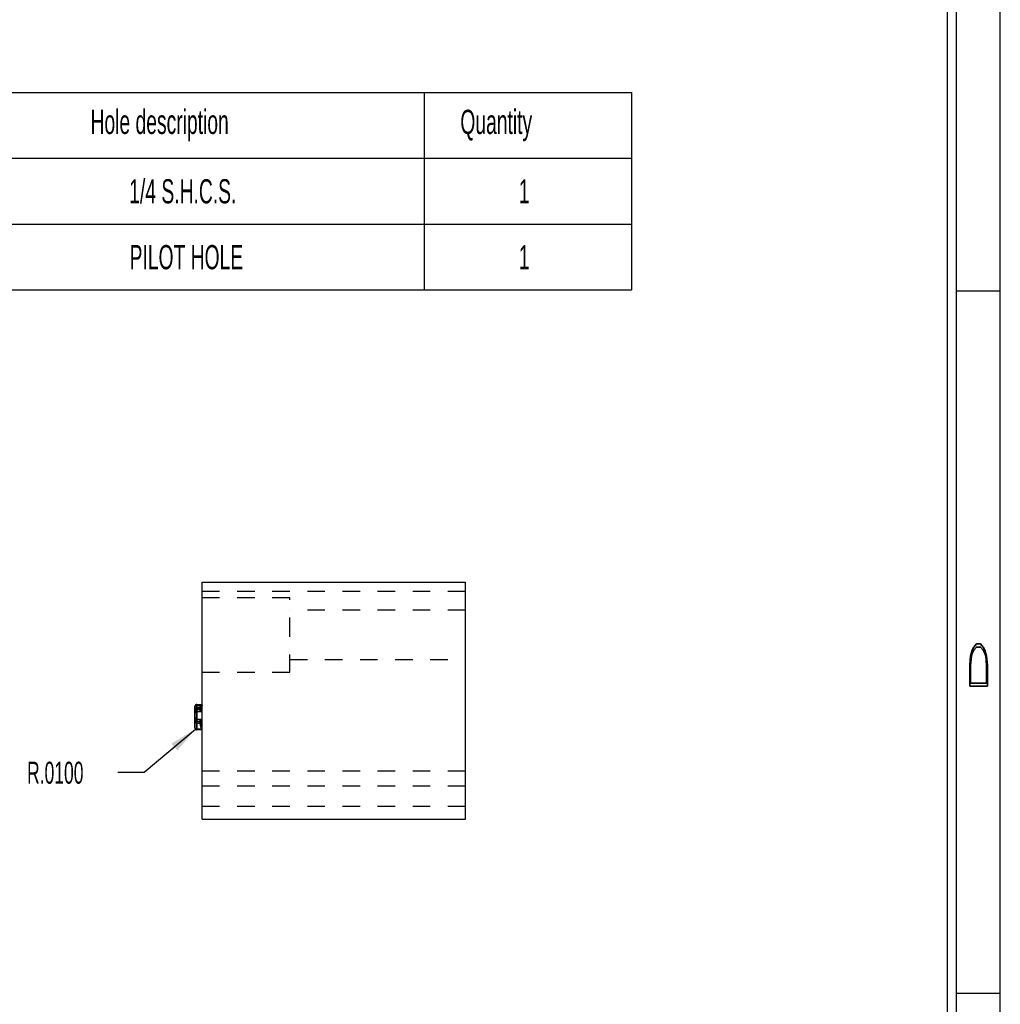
# Model space of a CAD drawing. Header units: inches. Extents: x 1802 to 2468, y -208 to -72.
# Tile 247 of 256: x 2060.91 to 2066.5, y -196.16 to -190.55. Entities that reach past the tile are written whole.
import ezdxf

# ---------------------------------------------------------------- set-up
doc = ezdxf.new("R2010")
doc.units = ezdxf.units.IN
doc.header["$LTSCALE"] = 0.5
doc.header["$MEASUREMENT"] = 0
doc.linetypes.add('HIDDEN', pattern=[0.225, 0.15, -0.075])
for name, color, linetype in [('SID-M-D', 42, 'Continuous'), ('SID-M-H', 4, 'HIDDEN'), ('SID-M-S', 105, 'Continuous')]:
    doc.layers.add(name, color=color, linetype=linetype)
doc.styles.add('R', font='ROMAND.SHX')
doc.styles.add('SLDTEXTSTYLE0', font='TXT', dxfattribs={"width": 0.595745})

# ---------------------------------------------------------------- blocks, each defined once
blk = doc.blocks.new('*U9')
at = {"layer": 'SID-M-S'}
for p, q in [((0.25, 0), (0.25, 22)), ((0.3, 0), (0.3, 22)), ((0.55, 0), (0.55, 22)), ((0.3, 15), (0.55, 15)), ((0.3, 11), (0.55, 11))]:
    blk.add_line(p, q, dxfattribs=at)
at = {"layer": 'SID-M-D', "style": 'R', "width": 4}
blk.add_text('D', height=0.1, rotation=90, dxfattribs=at).set_placement((0.4762, 12.6806))

msp = doc.modelspace()

# ---------------------------------------------------------------- linework, layer by layer
at = {"layer": 'SID-M-D', "color": 0}
for p, q in [((2060.85482, -190.96569), (2063.21703, -190.96569)), ((2063.21703, -190.96569), (2063.21703, -191.34069)), ((2063.21703, -190.96569), (2064.39813, -190.96569)), ((2064.39813, -190.96569), (2064.39813, -191.34069)), ((2060.85482, -191.34069), (2063.21703, -191.34069)), ((2063.21703, -191.34069), (2064.39813, -191.34069)), ((2063.21703, -191.34069), (2063.21703, -191.71569)), ((2064.39813, -191.34069), (2064.39813, -191.71569)), ((2060.85482, -191.71569), (2063.21703, -191.71569)), ((2063.21703, -191.71569), (2063.21703, -192.09069)), ((2063.21703, -191.71569), (2064.39813, -191.71569)), ((2064.39813, -191.71569), (2064.39813, -192.09069)), ((2060.85482, -192.09069), (2063.21703, -192.09069)), ((2063.21703, -192.09069), (2064.39813, -192.09069))]:
    msp.add_line(p, q, dxfattribs=at)
at = {"layer": 'SID-M-D'}
for p, q in [((2061.91423, -194.59381), (2061.62285, -194.84019)), ((2061.62285, -194.84019), (2061.47285, -194.84019))]:
    msp.add_line(p, q, dxfattribs=at)
msp.add_solid([(2061.91423, -194.59381), (2061.77832, -194.67468), (2061.8119, -194.71439)], dxfattribs=at)
at = {"layer": 'SID-M-H'}
for p, q in [((2061.95214, -193.80642), (2063.45214, -193.80642)), ((2062.45214, -193.84542), (2061.95214, -193.84542)), ((2062.45214, -194.05642), (2062.45214, -193.84542)), ((2063.45214, -193.91592), (2062.45214, -193.91592)), ((2062.45214, -194.26742), (2062.45214, -194.05642)), ((2062.45214, -194.19692), (2063.45214, -194.19692)), ((2061.95214, -194.26742), (2062.45214, -194.26742)), ((2061.91184, -194.48601), (2061.91201, -194.48517)), ((2061.91187, -194.486), (2061.91203, -194.48517)), ((2061.91201, -194.48517), (2061.91249, -194.48436)), ((2061.91203, -194.48517), (2061.91252, -194.48436)), ((2061.91249, -194.48436), (2061.91328, -194.4836)), ((2061.91252, -194.48436), (2061.91331, -194.4836)), ((2061.91328, -194.4836), (2061.91435, -194.48292)), ((2061.91331, -194.4836), (2061.91438, -194.48292)), ((2061.91435, -194.48292), (2061.91567, -194.48235)), ((2061.91438, -194.48292), (2061.91569, -194.48235)), ((2061.91567, -194.48235), (2061.91719, -194.48189)), ((2061.91569, -194.48235), (2061.91721, -194.48189)), ((2061.91719, -194.48189), (2061.91886, -194.48157)), ((2061.91721, -194.48189), (2061.91888, -194.48157)), ((2061.91886, -194.48157), (2061.92062, -194.48139)), ((2061.91888, -194.48157), (2061.92065, -194.48139)), ((2061.92062, -194.45667), (2061.92062, -194.47381)), ((2061.92065, -194.47046), (2061.92062, -194.47047)), ((2061.92062, -194.49168), (2061.92062, -194.47053)), ((2061.92062, -194.47381), (2061.94177, -194.47358)), ((2061.92062, -194.47381), (2061.92062, -194.49212)), ((2061.92062, -194.48139), (2061.94177, -194.48018)), ((2061.92062, -194.49212), (2061.92062, -194.48139)), ((2061.92062, -194.49168), (2061.92062, -194.53639)), ((2061.92065, -194.47381), (2061.92065, -194.45667)), ((2061.94396, -194.4676), (2061.92065, -194.47046)), ((2061.92065, -194.49168), (2061.92065, -194.47052)), ((2061.92065, -194.47381), (2061.94177, -194.47358)), ((2061.92065, -194.49211), (2061.92065, -194.47381)), ((2061.92065, -194.48139), (2061.94177, -194.48018)), ((2061.92065, -194.48139), (2061.92065, -194.49211)), ((2061.92065, -194.49211), (2061.94177, -194.48952)), ((2061.92065, -194.49168), (2061.95214, -194.49175)), ((2061.92065, -194.53639), (2061.92065, -194.49168)), ((2061.9489, -194.45663), (2061.92123, -194.45663)), ((2061.92126, -194.45663), (2061.9489, -194.45663)), ((2061.92184, -194.45706), (2061.92184, -194.45206)), ((2061.92184, -194.59235), (2061.92184, -194.45706)), ((2061.92184, -194.45706), (2061.95214, -194.45706)), ((2061.94177, -194.48952), (2061.94177, -194.48952)), ((2061.94177, -194.48952), (2061.94177, -194.48952)), ((2061.95214, -194.4778), (2061.95214, -194.4778)), ((2061.95214, -194.4778), (2061.95214, -194.4778)), ((2061.91184, -194.54206), (2061.91201, -194.5429)), ((2061.91187, -194.54206), (2061.91203, -194.5429)), ((2061.92065, -194.55601), (2061.91187, -194.55601)), ((2061.92062, -194.55601), (2061.91187, -194.55601)), ((2061.91201, -194.5429), (2061.91249, -194.54371)), ((2061.91203, -194.5429), (2061.91252, -194.54371)), ((2061.91249, -194.54371), (2061.91328, -194.54447)), ((2061.91252, -194.54371), (2061.91331, -194.54447)), ((2061.91328, -194.54447), (2061.91435, -194.54514)), ((2061.91331, -194.54447), (2061.91438, -194.54514)), ((2061.91435, -194.54514), (2061.91567, -194.54572)), ((2061.91438, -194.54514), (2061.91569, -194.54572)), ((2061.91567, -194.54572), (2061.91719, -194.54618)), ((2061.91569, -194.54572), (2061.91721, -194.54618)), ((2061.91719, -194.54618), (2061.91886, -194.5465)), ((2061.91721, -194.54618), (2061.91888, -194.5465)), ((2061.91886, -194.5465), (2061.92062, -194.54668)), ((2061.91888, -194.5465), (2061.92065, -194.54668)), ((2061.92062, -194.54668), (2061.92062, -194.53595)), ((2061.92062, -194.53595), (2061.92062, -194.55601)), ((2061.92062, -194.53639), (2061.92062, -194.55754)), ((2061.92062, -194.54668), (2061.94177, -194.54788)), ((2061.92062, -194.55601), (2061.94177, -194.55601)), ((2061.92062, -194.55601), (2061.92062, -194.59231)), ((2061.92062, -194.5576), (2061.92065, -194.5576)), ((2061.92065, -194.55601), (2061.92065, -194.53595)), ((2061.92065, -194.53595), (2061.94177, -194.53855)), ((2061.92065, -194.53595), (2061.92065, -194.54668)), ((2061.92065, -194.53639), (2061.95214, -194.53632)), ((2061.92065, -194.53639), (2061.92065, -194.55754)), ((2061.92065, -194.54668), (2061.94177, -194.54788)), ((2061.92065, -194.59231), (2061.92065, -194.55601)), ((2061.92065, -194.55601), (2061.94177, -194.55601)), ((2061.92065, -194.5576), (2061.94396, -194.56046)), ((2061.94177, -194.53855), (2061.94177, -194.53855)), ((2061.94177, -194.53855), (2061.94177, -194.53855)), ((2061.95214, -194.55027), (2061.95214, -194.55027)), ((2061.95214, -194.55027), (2061.95214, -194.55027)), ((2061.92123, -194.59235), (2061.95027, -194.59235)), ((2061.95027, -194.59235), (2061.92126, -194.59235)), ((2061.92184, -194.59735), (2061.92184, -194.59235)), ((2061.95214, -194.59235), (2061.92184, -194.59235)), ((2063.45214, -194.83142), (2061.95214, -194.83142)), ((2061.95214, -194.91642), (2063.45214, -194.91642)), ((2061.95214, -195.03142), (2063.45214, -195.03142))]:
    msp.add_line(p, q, dxfattribs=at)
for centre, radius, start, end in [((2061.92184, -194.50204), 0.01, 97, 180), ((2061.92187, -194.48039), 0.01, 97, 180), ((2061.92184, -194.48039), 0.01, 97, 175.9959), ((2061.91865, -194.49853), 0.0248, 85.37921, 105.87308), ((2061.91877, -194.50165), 0.0279, 86.18059, 104.31365), ((2061.92187, -194.50204), 0.01, 97, 180), ((2061.93122, -194.45436), 0.01085, 168.20058, 192.27923), ((2061.93063, -194.4544), 0.01024, 167.21568, 192.78432), ((2061.92123, -194.46163), 0.005, 90, 97), ((2061.92126, -194.46163), 0.005, 90, 97), ((2061.93075, -194.45557), 0.00957, 158.47316, 186.32891), ((2061.93077, -194.45557), 0.00957, 158.47316, 186.32891), ((2061.95841, -194.45557), 0.00957, 158.47316, 186.32891), ((2061.95841, -194.45557), 0.00957, 158.47316, 186.32891), ((2061.92184, -194.52602), 0.01, 180, 263), ((2061.92187, -194.52603), 0.01, 180, 263), ((2061.92187, -194.54768), 0.01, 180, 263), ((2061.92184, -194.54767), 0.01, 184.0041, 263), ((2061.93158, -194.59484), 0.01124, 167.02241, 192.49956), ((2061.93101, -194.59479), 0.01065, 166.52854, 193.47146), ((2061.92123, -194.58735), 0.005, 263, 270), ((2061.92126, -194.58735), 0.005, 263, 270), ((2061.93195, -194.59358), 0.01078, 173.4433, 200.45337), ((2061.93197, -194.59358), 0.01078, 173.4433, 200.45337), ((2061.96098, -194.59358), 0.01078, 173.4433, 200.45337), ((2061.96098, -194.59358), 0.01078, 173.4433, 200.45337)]:
    msp.add_arc(centre, radius, start, end, dxfattribs=at)
for centre, ratio, start_param, end_param in [((2061.92184, -194.46206), 0.5435779, 1.6929694, 3.1415927), ((2061.92184, -194.46206), 0.5, 1.5707963, 3.1415927), ((2061.92187, -194.46206), 0.5435779, 1.6929694, 3.1415927), ((2061.92184, -194.58735), 0.5, 3.1415927, 4.5902159), ((2061.92184, -194.58735), 0.5, 3.1415927, 4.712389), ((2061.92187, -194.58735), 0.5, 3.1415927, 4.5902159)]:
    msp.add_ellipse(centre, major_axis=(0.01, 0), ratio=ratio, start_param=start_param, end_param=end_param, dxfattribs=at)
for points, knots in [([(2061.92062, -194.49168), (2061.9182, -194.49167), (2061.91595, -194.49165), (2061.91275, -194.49157), (2061.91184, -194.49152), (2061.91184, -194.49145)], [0, 0, 0, 0, 0.5, 0.5, 1, 1, 1, 1]), ([(2061.92065, -194.49168), (2061.91823, -194.49167), (2061.91598, -194.49165), (2061.91277, -194.49157), (2061.91187, -194.49152), (2061.91187, -194.49145)], [0, 0, 0, 0, 0.5, 0.5, 1, 1, 1, 1]), ([(2061.95214, -194.49175), (2061.95191, -194.49075), (2061.95145, -194.48882), (2061.95079, -194.48609), (2061.95019, -194.48365), (2061.94965, -194.48151), (2061.94916, -194.47965), (2061.94873, -194.47807), (2061.94782, -194.47488), (2061.94653, -194.47091), (2061.94502, -194.46796), (2061.94383, -194.46731), (2061.94291, -194.46855), (2061.94226, -194.47137), (2061.94185, -194.47528), (2061.9418, -194.47858), (2061.94177, -194.48018)], [0, 0, 0, 0, 0.0480563, 0.0923994, 0.1330628, 0.1700772, 0.2034705, 0.233268, 0.259492, 0.3933653, 0.5117552, 0.6197078, 0.7222207, 0.8195796, 0.9120743, 1, 1, 1, 1]), ([(2061.94177, -194.48018), (2061.94178, -194.47928), (2061.9418, -194.47746), (2061.94192, -194.47499), (2061.94212, -194.47275), (2061.9424, -194.47082), (2061.94276, -194.46927), (2061.94321, -194.46817), (2061.94373, -194.46758), (2061.94433, -194.46756), (2061.94522, -194.46834), (2061.94653, -194.47091), (2061.94801, -194.47545), (2061.94939, -194.48047), (2061.95066, -194.48552), (2061.95162, -194.48953), (2061.95214, -194.49175)], [0, 0, 0, 0, 0.0483522, 0.0980804, 0.1492365, 0.2018715, 0.256036, 0.31178, 0.3691531, 0.4282049, 0.4889844, 0.6072825, 0.7411103, 0.8077437, 0.8939362, 1, 1, 1, 1]), ([(2061.94177, -194.47358), (2061.94436, -194.47356), (2061.9472, -194.47344), (2061.95115, -194.47305), (2061.95214, -194.47279), (2061.95214, -194.47256)], [0, 0, 0, 0, 0.5, 0.5, 1, 1, 1, 1]), ([(2061.95214, -194.47256), (2061.95214, -194.47279), (2061.95115, -194.47305), (2061.9472, -194.47344), (2061.94436, -194.47356), (2061.94177, -194.47358)], [0, 0, 0, 0, 0.5, 0.5, 1, 1, 1, 1]), ([(2061.94177, -194.47358), (2061.94177, -194.47788), (2061.94177, -194.48202), (2061.94177, -194.48785), (2061.94177, -194.48952), (2061.94177, -194.48952)], [0, 0, 0, 0, 0.5, 0.5, 1, 1, 1, 1]), ([(2061.94177, -194.48952), (2061.94177, -194.48952), (2061.94177, -194.48785), (2061.94177, -194.48202), (2061.94177, -194.47788), (2061.94177, -194.47358)], [0, 0, 0, 0, 0.5, 0.5, 1, 1, 1, 1]), ([(2061.94177, -194.48018), (2061.94436, -194.48003), (2061.9472, -194.47941), (2061.95115, -194.47733), (2061.95214, -194.47594), (2061.95214, -194.47473)], [0, 0, 0, 0, 0.5, 0.5, 1, 1, 1, 1]), ([(2061.95214, -194.47473), (2061.95214, -194.47594), (2061.95115, -194.47733), (2061.9472, -194.47941), (2061.94436, -194.48003), (2061.94177, -194.48018)], [0, 0, 0, 0, 0.5, 0.5, 1, 1, 1, 1]), ([(2061.94177, -194.48952), (2061.94436, -194.4892), (2061.9472, -194.48786), (2061.95115, -194.48339), (2061.95214, -194.48041), (2061.95214, -194.4778)], [0, 0, 0, 0, 0.5, 0.5, 1, 1, 1, 1]), ([(2061.94177, -194.48952), (2061.94177, -194.48952), (2061.94177, -194.48864), (2061.94177, -194.48537), (2061.94177, -194.48298), (2061.94177, -194.48018)], [0, 0, 0, 0, 0.5, 0.5, 1, 1, 1, 1]), ([(2061.94177, -194.48018), (2061.94177, -194.48298), (2061.94177, -194.48537), (2061.94177, -194.48864), (2061.94177, -194.48952), (2061.94177, -194.48952)], [0, 0, 0, 0, 0.5, 0.5, 1, 1, 1, 1]), ([(2061.95214, -194.45817), (2061.95203, -194.45929), (2061.9518, -194.46158), (2061.94993, -194.46462), (2061.94721, -194.46685), (2061.94502, -194.46736), (2061.94397, -194.4676)], [0, 0, 0, 0, 0.2496325, 0.5105217, 0.7659134, 1, 1, 1, 1]), ([(2061.9489, -194.45663), (2061.94943, -194.45633), (2061.94995, -194.45601), (2061.95047, -194.45575), (2061.95063, -194.45567), (2061.95079, -194.4556), (2061.95094, -194.45555), (2061.95107, -194.4555), (2061.9512, -194.45548), (2061.95132, -194.45548), (2061.95143, -194.45548), (2061.95153, -194.45551), (2061.9516, -194.45555), (2061.9517, -194.45561), (2061.95177, -194.45568), (2061.95182, -194.45576), (2061.95201, -194.45602), (2061.95208, -194.45634), (2061.95212, -194.45664), (2061.95213, -194.45678), (2061.95214, -194.45692), (2061.95214, -194.45706), (2061.95214, -194.45706), (2061.95214, -194.45706), (2061.95214, -194.45706)], [0, 0, 0, 0, 0.00004628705, 0.00004628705, 0.00004628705, 0.00006026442, 0.00006026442, 0.00006026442, 0.0000727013, 0.0000727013, 0.0000727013, 0.0000851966, 0.0000851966, 0.0000851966, 0.00010017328, 0.00010017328, 0.00010017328, 0.00014964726, 0.00014964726, 0.00014964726, 0.00017345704, 0.00017345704, 0.00017345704, 0.00017351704, 0.00017351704, 0.00017351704, 0.00017351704]), ([(2061.95214, -194.45706), (2061.95214, -194.45692), (2061.95213, -194.45678), (2061.95212, -194.45664), (2061.95208, -194.45634), (2061.95201, -194.45602), (2061.95182, -194.45576), (2061.95176, -194.45568), (2061.95169, -194.4556), (2061.9516, -194.45555), (2061.95152, -194.45551), (2061.95143, -194.45548), (2061.95132, -194.45548), (2061.95121, -194.45548), (2061.9511, -194.4555), (2061.95098, -194.45554), (2061.95081, -194.45559), (2061.95064, -194.45566), (2061.95047, -194.45575), (2061.94995, -194.45601), (2061.94943, -194.45633), (2061.9489, -194.45663), (2061.9489, -194.45663), (2061.9489, -194.45663), (2061.9489, -194.45663)], [0, 0, 0, 0, 0.00002393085, 0.00002393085, 0.00002393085, 0.0000736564, 0.0000736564, 0.0000736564, 0.00008882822, 0.00008882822, 0.00008882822, 0.00010126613, 0.00010126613, 0.00010126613, 0.00011255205, 0.00011255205, 0.00011255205, 0.00012779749, 0.00012779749, 0.00012779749, 0.00017433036, 0.00017433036, 0.00017433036, 0.00017439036, 0.00017439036, 0.00017439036, 0.00017439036]), ([(2061.92062, -194.53639), (2061.9182, -194.5364), (2061.91595, -194.53642), (2061.91275, -194.5365), (2061.91184, -194.53655), (2061.91184, -194.53661)], [0, 0, 0, 0, 0.5, 0.5, 1, 1, 1, 1]), ([(2061.92065, -194.53639), (2061.91823, -194.5364), (2061.91598, -194.53642), (2061.91277, -194.5365), (2061.91187, -194.53655), (2061.91187, -194.53661)], [0, 0, 0, 0, 0.5, 0.5, 1, 1, 1, 1]), ([(2061.95214, -194.53632), (2061.95191, -194.53732), (2061.95145, -194.53924), (2061.95079, -194.54197), (2061.95019, -194.54441), (2061.94965, -194.54656), (2061.94916, -194.54841), (2061.94873, -194.54999), (2061.94782, -194.55319), (2061.94653, -194.55716), (2061.94502, -194.56011), (2061.94383, -194.56076), (2061.94291, -194.55951), (2061.94226, -194.5567), (2061.94185, -194.55279), (2061.9418, -194.54949), (2061.94177, -194.54788)], [0, 0, 0, 0, 0.0480563, 0.0923994, 0.1330628, 0.1700772, 0.2034705, 0.233268, 0.259492, 0.3933653, 0.5117552, 0.6197078, 0.7222207, 0.8195796, 0.9120743, 1, 1, 1, 1]), ([(2061.94177, -194.54788), (2061.94178, -194.54878), (2061.9418, -194.5506), (2061.94192, -194.55307), (2061.94212, -194.55532), (2061.9424, -194.55725), (2061.94276, -194.5588), (2061.94321, -194.5599), (2061.94373, -194.56049), (2061.94433, -194.5605), (2061.94521, -194.55973), (2061.94649, -194.55725), (2061.94811, -194.55231), (2061.94997, -194.54544), (2061.95129, -194.5399), (2061.95207, -194.53661), (2061.95214, -194.53632)], [0, 0, 0, 0, 0.04837568, 0.09812796, 0.14930878, 0.2019693, 0.25616004, 0.31193104, 0.36933199, 0.42841232, 0.48922136, 0.60474639, 0.73482474, 0.84138749, 0.98621609, 1, 1, 1, 1]), ([(2061.94177, -194.53855), (2061.94177, -194.53855), (2061.94177, -194.54043), (2061.94177, -194.54689), (2061.94177, -194.55143), (2061.94177, -194.55601)], [0, 0, 0, 0, 0.5, 0.5, 1, 1, 1, 1]), ([(2061.95214, -194.55027), (2061.95214, -194.54766), (2061.95115, -194.54468), (2061.9472, -194.54021), (2061.94436, -194.53886), (2061.94177, -194.53855)], [0, 0, 0, 0, 0.5, 0.5, 1, 1, 1, 1]), ([(2061.94177, -194.54788), (2061.94177, -194.54508), (2061.94177, -194.5427), (2061.94177, -194.53943), (2061.94177, -194.53855), (2061.94177, -194.53855)], [0, 0, 0, 0, 0.5, 0.5, 1, 1, 1, 1]), ([(2061.94177, -194.53855), (2061.94177, -194.53855), (2061.94177, -194.53943), (2061.94177, -194.5427), (2061.94177, -194.54508), (2061.94177, -194.54788)], [0, 0, 0, 0, 0.5, 0.5, 1, 1, 1, 1]), ([(2061.94177, -194.55601), (2061.94177, -194.55143), (2061.94177, -194.54689), (2061.94177, -194.54043), (2061.94177, -194.53855), (2061.94177, -194.53855)], [0, 0, 0, 0, 0.5, 0.5, 1, 1, 1, 1]), ([(2061.95214, -194.55334), (2061.95214, -194.55212), (2061.95115, -194.55074), (2061.9472, -194.54866), (2061.94436, -194.54803), (2061.94177, -194.54788)], [0, 0, 0, 0, 0.5, 0.5, 1, 1, 1, 1]), ([(2061.94177, -194.54788), (2061.94436, -194.54803), (2061.9472, -194.54866), (2061.95115, -194.55074), (2061.95214, -194.55212), (2061.95214, -194.55334)], [0, 0, 0, 0, 0.5, 0.5, 1, 1, 1, 1]), ([(2061.95214, -194.55601), (2061.95214, -194.55601), (2061.95115, -194.55601), (2061.9472, -194.55601), (2061.94436, -194.55601), (2061.94177, -194.55601)], [0, 0, 0, 0, 0.5, 0.5, 1, 1, 1, 1]), ([(2061.94177, -194.55601), (2061.94436, -194.55601), (2061.9472, -194.55601), (2061.95115, -194.55601), (2061.95214, -194.55601), (2061.95214, -194.55601)], [0, 0, 0, 0, 0.5, 0.5, 1, 1, 1, 1]), ([(2061.94397, -194.56046), (2061.94502, -194.56071), (2061.94721, -194.56121), (2061.94993, -194.56344), (2061.9518, -194.56648), (2061.95203, -194.56877), (2061.95214, -194.56989)], [0, 0, 0, 0, 0.2340866, 0.4894783, 0.7503675, 1, 1, 1, 1]), ([(2061.95214, -194.59235), (2061.95214, -194.5924), (2061.95214, -194.59245), (2061.95214, -194.5925), (2061.95212, -194.59265), (2061.95208, -194.5928), (2061.95199, -194.59291), (2061.95195, -194.59296), (2061.9519, -194.593), (2061.95184, -194.59302), (2061.95179, -194.59304), (2061.95173, -194.59305), (2061.95167, -194.59305), (2061.95158, -194.59305), (2061.95149, -194.59303), (2061.95139, -194.59299), (2061.95129, -194.59296), (2061.95119, -194.59291), (2061.95109, -194.59286), (2061.95082, -194.59271), (2061.95054, -194.59253), (2061.95027, -194.59235), (2061.95027, -194.59235), (2061.95027, -194.59235), (2061.95027, -194.59235)], [0, 0, 0, 0, 0.000006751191, 0.000006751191, 0.000006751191, 0.000028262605, 0.000028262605, 0.000028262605, 0.000037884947, 0.000037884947, 0.000037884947, 0.000045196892, 0.000045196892, 0.000045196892, 0.000054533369, 0.000054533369, 0.000054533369, 0.000064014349, 0.000064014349, 0.000064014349, 0.000089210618, 0.000089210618, 0.000089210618, 0.000089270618, 0.000089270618, 0.000089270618, 0.000089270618]), ([(2061.95027, -194.59235), (2061.95054, -194.59253), (2061.95082, -194.59271), (2061.95109, -194.59286), (2061.95117, -194.5929), (2061.95125, -194.59294), (2061.95132, -194.59297), (2061.95142, -194.59301), (2061.95151, -194.59303), (2061.9516, -194.59305), (2061.95162, -194.59305), (2061.95164, -194.59305), (2061.95167, -194.59305), (2061.95175, -194.59305), (2061.95182, -194.59304), (2061.95188, -194.59301), (2061.95192, -194.59298), (2061.95196, -194.59295), (2061.95199, -194.59291), (2061.95208, -194.5928), (2061.95212, -194.59265), (2061.95214, -194.5925), (2061.95214, -194.59245), (2061.95214, -194.5924), (2061.95214, -194.59235), (2061.95214, -194.59235), (2061.95214, -194.59235), (2061.95214, -194.59235)], [0, 0, 0, 0, 0.000025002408, 0.000025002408, 0.000025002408, 0.00003217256, 0.00003217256, 0.00003217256, 0.000041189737, 0.000041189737, 0.000041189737, 0.000043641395, 0.000043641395, 0.000043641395, 0.000052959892, 0.000052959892, 0.000052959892, 0.000060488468, 0.000060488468, 0.000060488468, 0.000081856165, 0.000081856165, 0.000081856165, 0.000088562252, 0.000088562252, 0.000088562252, 0.000088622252, 0.000088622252, 0.000088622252, 0.000088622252])]:
    msp.add_open_spline(points, degree=3, knots=knots, dxfattribs=at)
for points in [[(2061.94177, -194.47358), (2061.94177, -194.46796), (2061.94499, -194.4623), (2061.9489, -194.45663)], [(2061.94177, -194.47358), (2061.94177, -194.46796), (2061.94499, -194.4623), (2061.9489, -194.45663)], [(2061.9489, -194.45663), (2061.9489, -194.45663), (2061.9489, -194.45663), (2061.9489, -194.45663)], [(2061.95214, -194.45706), (2061.95214, -194.45706), (2061.95214, -194.45706), (2061.95214, -194.45706)], [(2061.94177, -194.55601), (2061.94177, -194.56812), (2061.94578, -194.58023), (2061.95027, -194.59235)], [(2061.95027, -194.59235), (2061.94578, -194.58023), (2061.94177, -194.56812), (2061.94177, -194.55601)], [(2061.95027, -194.59235), (2061.95027, -194.59235), (2061.95027, -194.59235), (2061.95027, -194.59235)], [(2061.95214, -194.59235), (2061.95214, -194.59235), (2061.95214, -194.59235), (2061.95214, -194.59235)]]:
    msp.add_open_spline(points, degree=3, dxfattribs=at)
at = {"layer": 'SID-M-S'}
for p, q in [((2061.95214, -195.10642), (2061.95214, -193.75642)), ((2061.95214, -193.75642), (2063.45214, -193.75642)), ((2063.45214, -195.10642), (2063.45214, -193.75642)), ((2061.91184, -194.47467), (2061.91184, -194.46206)), ((2061.91184, -194.47467), (2061.91187, -194.47461)), ((2061.91184, -194.48039), (2061.91184, -194.47467)), ((2061.91187, -194.47969), (2061.91184, -194.48039)), ((2061.91184, -194.49145), (2061.91184, -194.48039)), ((2061.91184, -194.53661), (2061.91184, -194.49145)), ((2061.91187, -194.58735), (2061.91187, -194.46206)), ((2061.92062, -194.45214), (2061.92061, -194.45214)), ((2061.92184, -194.45206), (2061.92187, -194.45206)), ((2061.92187, -194.45206), (2061.92187, -194.45706)), ((2061.92187, -194.45206), (2061.95214, -194.45206)), ((2061.92187, -194.45706), (2061.92187, -194.59235)), ((2061.95214, -194.45706), (2061.92187, -194.45706)), ((2061.91184, -194.54767), (2061.91184, -194.53661)), ((2061.91184, -194.54767), (2061.91187, -194.54837)), ((2061.91184, -194.55601), (2061.91184, -194.54767)), ((2061.91184, -194.58735), (2061.91184, -194.55601)), ((2061.91187, -194.55601), (2061.91184, -194.55601)), ((2061.9206, -194.59727), (2061.92062, -194.59727)), ((2061.92187, -194.59735), (2061.92184, -194.59735)), ((2061.92187, -194.59235), (2061.92187, -194.59735)), ((2061.92187, -194.59235), (2061.95214, -194.59235)), ((2061.95214, -194.59735), (2061.92187, -194.59735)), ((2061.95214, -195.10642), (2063.45214, -195.10642))]:
    msp.add_line(p, q, dxfattribs=at)
for centre, start, end in [((2061.92184, -194.46206), 97, 180), ((2061.92187, -194.46206), 90, 180), ((2061.92184, -194.46206), 90, 97), ((2061.92184, -194.58735), 180, 263), ((2061.92187, -194.58735), 180, 270), ((2061.92184, -194.58735), 263, 270)]:
    msp.add_arc(centre, 0.01, start, end, dxfattribs=at)
for centre, start_param, end_param in [((2061.92187, -194.46206), 1.5707963, 3.1415927), ((2061.92187, -194.58735), 3.1415927, 4.712389)]:
    msp.add_ellipse(centre, major_axis=(0.01, 0), ratio=0.5, start_param=start_param, end_param=end_param, dxfattribs=at)

# ---------------------------------------------------------------- block references
at = {"layer": 'SID-M-D'}
msp.add_blockref('*U9', (2065.94756, -207.09685), dxfattribs=at)

# ---------------------------------------------------------------- texts
at = {"layer": 'SID-M-D', "color": 0, "attachment_point": 1, "style": 'SLDTEXTSTYLE0'}
for s, insert, char_height in [('Hole description', (2061.31728, -191.06465), 0.1377953), ('Quantity', (2063.42309, -191.06465), 0.137795), ('1/4 S.H.C.S.', (2061.53776, -191.46007), 0.1377953), ('1', (2063.75667, -191.46007), 0.1378), ('PILOT HOLE', (2061.53977, -191.83507), 0.137795), ('1', (2063.75667, -191.83507), 0.1378)]:
    msp.add_mtext(s, dxfattribs=dict(at, insert=insert, char_height=char_height))
at = {"layer": 'SID-M-D', "insert": (2060.95601, -194.77827), "char_height": 0.125, "attachment_point": 1, "style": 'SLDTEXTSTYLE0'}
msp.add_mtext('R.0100', dxfattribs=at)

doc.saveas('drawing.dxf')
